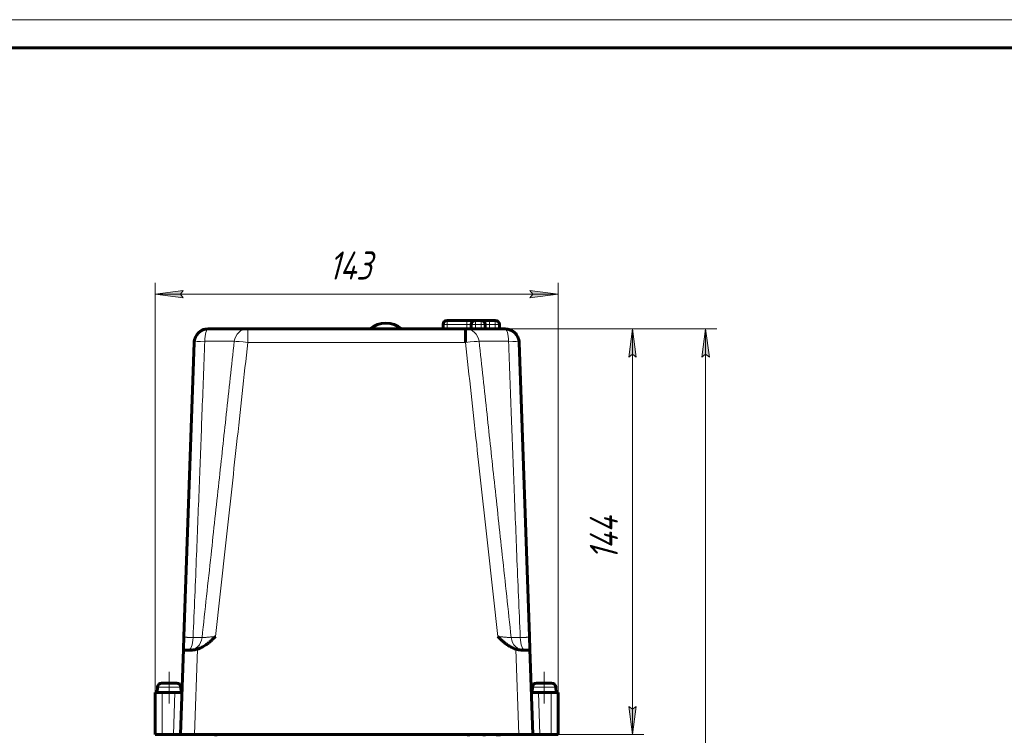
# Model space of a CAD drawing. Header units: millimetres. Extents: x 0 to 594, y 0 to 420.
# Tile 6 of 21: x 90 to 265, y 293 to 420. Entities that reach past the tile are written whole.
import ezdxf

# ---------------------------------------------------------------- set-up
doc = ezdxf.new("R2010")
doc.units = ezdxf.units.MM
for name, pattern in [('K5LT_AXLED', [12, 7.5, -1.5, 1.5, -1.5]), ('K5LT_BASIC', [0]), ('K5LT_THIN', [0])]:
    doc.linetypes.add(name, pattern=pattern)
doc.layers.add('Системный слой', color=7, linetype='Continuous')
doc.layers.add('Системный слой (1)', color=251, linetype='Continuous', true_color=0x6c6c6c)
doc.styles.add('KDIMTEXTSTYLE', font='txt', dxfattribs={"width": 0.96, "oblique": 15, "height": 5})
doc.styles.add('KTEXTSTYLE', font='txt', dxfattribs={"width": 0.96, "height": 5})
doc.dimstyles.new('KDIMSTYLE (0.50)', dxfattribs={"dimtxt": 5, "dimasz": 1, "dimexe": 2, "dimexo": 0, "dimgap": 1, "dimtad": 1, "dimlfac": 2, "dimtxsty": 'KDIMTEXTSTYLE', "dimsah": 1, "dimcen": 0, "dimdle": 1, "dimadec": 0, "dimazin": 0, "dimtfac": 0.667, "dimtmove": 0, "dimatfit": 3, "dimfxl": 1, "dimtvp": 1, "dimtolj": 1, "dimtzin": 0, "dimarcsym": 0})

# ---------------------------------------------------------------- blocks, each defined once
blk = doc.blocks.new('U0')
at = {"layer": 'Системный слой (1)', "color": 143, "linetype": 'K5LT_BASIC', "lineweight": 60, "true_color": 0x33acca}
for p, q in [((176.35, 365.14), (176.8, 365.1)), ((176.8, 365.1), (177.22, 364.99)), ((177.22, 364.99), (177.62, 364.8)), ((178.07, 364.46), (178.15, 364.38)), ((178.15, 364.38), (178.24, 364.29)), ((178.24, 364.29), (178.32, 364.19)), ((178.75, 363.37), (178.8, 363.16)), ((178.8, 363.16), (178.84, 362.95)), ((178.84, 362.95), (178.85, 362.73))]:
    blk.add_line(p, q, dxfattribs=at)
blk = doc.blocks.new('U1')
at = {"layer": 'Системный слой (1)', "color": 143, "linetype": 'K5LT_BASIC', "lineweight": 60, "true_color": 0x33acca}
for p, q in [((121.31, 363.35), (121.26, 363.15)), ((121.76, 364.21), (121.75, 364.19)), ((121.77, 364.23), (121.76, 364.21)), ((121.79, 364.24), (121.77, 364.23)), ((121.23, 362.94), (121.21, 362.73)), ((121.26, 363.15), (121.23, 362.94))]:
    blk.add_line(p, q, dxfattribs=at)
blk.add_arc((123.3, 363.37), 1.67, 118.8005, 120.9066, dxfattribs=at)
blk = doc.blocks.new('U2')
at = {"layer": 'Системный слой (1)', "color": 143, "linetype": 'K5LT_BASIC', "lineweight": 60, "true_color": 0x33acca}
for p, q in [((123.29, 365.11), (122.88, 365)), ((123.71, 365.14), (123.29, 365.11)), ((121.94, 364.41), (121.79, 364.24)), ((122.11, 364.57), (121.94, 364.41)), ((122.3, 364.7), (122.11, 364.57)), ((122.88, 365), (122.49, 364.83))]:
    blk.add_line(p, q, dxfattribs=at)
blk = doc.blocks.new('D0')
at = {"layer": 'Системный слой (1)'}
for points in [[(118.78, 371.29), (119.28, 371.95), (114.28, 371.29), (119.28, 370.63)], [(185.78, 371.29), (180.78, 371.95), (181.28, 371.29), (180.78, 370.63)]]:
    blk.add_hatch(color=7, dxfattribs=at).paths.add_polyline_path(points)
at = {"layer": 'Системный слой (1)', "color": 7, "linetype": 'K5LT_THIN', "lineweight": 18, "true_color": 0xffffff}
for p, q in [((114.28, 300.64), (114.28, 373.29)), ((185.78, 296.89), (185.78, 373.29)), ((114.28, 371.29), (119.28, 371.95)), ((119.28, 370.63), (114.28, 371.29)), ((114.28, 371.29), (185.78, 371.29)), ((119.28, 371.95), (118.78, 371.29)), ((118.78, 371.29), (119.28, 370.63)), ((181.28, 371.29), (180.78, 371.95)), ((180.78, 371.95), (185.78, 371.29)), ((185.78, 371.29), (180.78, 370.63)), ((180.78, 370.63), (181.28, 371.29))]:
    blk.add_line(p, q, dxfattribs=at)
blk.add_wipeout([(145.09, 372.29), (145.09, 379.67), (154.58, 379.67), (154.58, 372.29)]).dxf.layer = 'Системный слой (1)'
at = {"layer": 'Системный слой (1)', "color": 7, "insert": (145.09, 378.88), "char_height": 5, "attachment_point": 1, "style": 'KTEXTSTYLE'}
blk.add_mtext('\\fArial|b0|c204|p34;\\H5.0;\\W1.000;\\Q15;\\fGOST Type AU|b0|i0|c204|p34;\\Q15;\\W0.960;143', dxfattribs=at)
blk = doc.blocks.new('KDIMARROW_01')
at = {"layer": 'Системный слой'}
blk.add_hatch(color=0, dxfattribs=at).paths.add_polyline_path([(-5, -0.66), (0, 0), (-5, 0.66), (-4.5, 0)])
at = {"layer": 'Системный слой', "color": 0, "linetype": 'K5LT_THIN', "lineweight": 18}
for p, q in [((-4.5, 0), (-5, 0.66)), ((-5, 0.66), (0, 0)), ((0, 0), (-5, -0.66)), ((-5, -0.66), (-4.5, 0))]:
    blk.add_line(p, q, dxfattribs=at)
at = {"layer": 'Системный слой (1)', "color": 0, "linetype": 'K5LT_THIN', "lineweight": 18}
blk.add_line((150.03, 193.14), (149.53, 193.14), dxfattribs=at)
blk = doc.blocks.new('D1')
at = {"layer": 'Системный слой (1)'}
for points in [[(199.63, 360.14), (198.97, 365.14), (198.31, 360.14), (198.97, 360.64)], [(198.97, 293.14), (199.63, 298.14), (198.97, 297.64), (198.31, 298.14)]]:
    blk.add_hatch(color=7, dxfattribs=at).paths.add_polyline_path(points)
at = {"layer": 'Системный слой (1)', "color": 7, "linetype": 'K5LT_THIN', "lineweight": 18, "true_color": 0xffffff}
for p, q in [((169.34, 365.14), (200.97, 365.14)), ((198.31, 360.14), (198.97, 365.14)), ((198.97, 365.14), (199.63, 360.14)), ((198.97, 365.14), (198.97, 293.14)), ((198.97, 360.64), (198.31, 360.14)), ((199.63, 360.14), (198.97, 360.64)), ((198.97, 293.14), (198.31, 298.14)), ((198.31, 298.14), (198.97, 297.64)), ((198.97, 297.64), (199.63, 298.14)), ((199.63, 298.14), (198.97, 293.14)), ((185.78, 293.14), (200.97, 293.14))]:
    blk.add_line(p, q, dxfattribs=at)
blk.add_wipeout([(197.97, 324.13), (190.59, 324.13), (190.59, 333.75), (197.97, 333.75)]).dxf.layer = 'Системный слой (1)'
at = {"layer": 'Системный слой (1)', "color": 7, "insert": (191.38, 324.13), "char_height": 5, "attachment_point": 1, "rotation": 90, "style": 'KTEXTSTYLE'}
blk.add_mtext('\\fArial|b0|c204|p34;\\H5.0;\\W1.000;\\Q15;\\fGOST Type AU|b0|i0|c204|p34;\\Q15;\\W0.960;144', dxfattribs=at)
blk = doc.blocks.new('D2')
at = {"layer": 'Системный слой (1)'}
for points in [[(212.59, 360.14), (211.93, 365.14), (211.28, 360.14), (211.93, 360.64)], [(211.93, 208.14), (212.59, 213.14), (211.93, 212.64), (211.28, 213.14)]]:
    blk.add_hatch(color=7, dxfattribs=at).paths.add_polyline_path(points)
at = {"layer": 'Системный слой (1)', "color": 7, "linetype": 'K5LT_THIN', "lineweight": 18, "true_color": 0xffffff}
for p, q in [((169.34, 365.14), (213.93, 365.14)), ((211.28, 360.14), (211.93, 365.14)), ((211.93, 365.14), (212.59, 360.14)), ((211.93, 208.14), (211.93, 365.14)), ((211.93, 360.64), (211.28, 360.14)), ((212.59, 360.14), (211.93, 360.64)), ((211.93, 208.14), (211.28, 213.14)), ((211.28, 213.14), (211.93, 212.64)), ((211.93, 212.64), (212.59, 213.14)), ((212.59, 213.14), (211.93, 208.14)), ((162.49, 208.14), (213.93, 208.14))]:
    blk.add_line(p, q, dxfattribs=at)
blk.add_wipeout([(210.93, 281.7), (203.55, 281.7), (203.55, 291.19), (210.93, 291.19)]).dxf.layer = 'Системный слой (1)'
at = {"layer": 'Системный слой (1)', "color": 7, "insert": (204.35, 281.7), "char_height": 5, "attachment_point": 1, "rotation": 90, "style": 'KTEXTSTYLE'}
blk.add_mtext('\\fArial|b0|c204|p34;\\H5.0;\\W1.000;\\Q15;\\fGOST Type AU|b0|i0|c204|p34;\\Q15;\\W0.960;314', dxfattribs=at)
blk = doc.blocks.new('U204')
at = {"color": 7, "linetype": 'K5LT_THIN', "lineweight": 18, "true_color": 0xffffff}
blk.add_line((0, 420), (594, 420), dxfattribs=at)
at = {"color": 143, "linetype": 'K5LT_BASIC', "lineweight": 60, "true_color": 0x33acca}
blk.add_line((20, 415), (589, 415), dxfattribs=at)

msp = doc.modelspace()

# ---------------------------------------------------------------- linework, layer by layer
at = {"layer": 'Системный слой (1)', "color": 143, "linetype": 'K5LT_BASIC', "lineweight": 60, "true_color": 0x33acca}
for p, q in [((130.7219, 365.144), (123.7105, 365.144)), ((130.7219, 365.144), (169.342, 365.144)), ((165.3534, 365.144), (165.3534, 365.894)), ((166.1034, 366.644), (169.6034, 366.644)), ((176.3534, 365.144), (169.342, 365.144)), ((169.6034, 366.644), (171.1034, 366.644)), ((170.3534, 365.144), (170.3534, 365.894)), ((171.1034, 366.644), (172.1034, 366.644)), ((172.1034, 366.644), (173.6034, 366.644)), ((172.8534, 365.144), (172.8534, 365.894)), ((173.6034, 366.644), (174.6034, 366.644)), ((175.3534, 365.144), (175.3534, 365.894)), ((119.39, 310.5567), (121.212, 362.7312)), ((180.6739, 310.5567), (178.8519, 362.7312)), ((119.3118, 308.3179), (119.39, 310.5567)), ((180.7521, 308.3179), (180.6739, 310.5567)), ((118.782, 293.144), (119.3118, 308.3179)), ((119.6773, 308.144), (120.493, 308.144)), ((179.5709, 308.144), (180.3867, 308.144)), ((181.282, 293.144), (180.7521, 308.3179)), ((118.1169, 302.294), (115.447, 302.294)), ((184.6169, 302.294), (181.947, 302.294)), ((114.282, 300.644), (115.532, 300.644)), ((114.282, 300.644), (114.282, 293.144)), ((114.6977, 301.5767), (114.657, 300.644)), ((117.7923, 300.644), (115.532, 300.644)), ((117.7923, 300.644), (119.0439, 300.644)), ((118.8662, 301.5767), (118.907, 300.644)), ((182.2716, 300.644), (181.02, 300.644)), ((181.1977, 301.5767), (181.157, 300.644)), ((184.532, 300.644), (182.2716, 300.644)), ((184.532, 300.644), (185.782, 300.644)), ((185.3662, 301.5767), (185.407, 300.644)), ((185.782, 300.644), (185.782, 293.144)), ((115.532, 293.144), (114.282, 293.144)), ((117.5304, 293.144), (115.532, 293.144)), ((117.5304, 293.144), (118.782, 293.144)), ((121.2804, 293.144), (118.782, 293.144)), ((178.7835, 293.144), (121.2804, 293.144)), ((125.032, 293.144), (125.032, 292.894)), ((169.89, 293.144), (169.89, 292.894)), ((172.6739, 293.144), (172.6739, 292.894)), ((175.032, 293.144), (175.032, 292.894)), ((175.282, 293.144), (175.282, 292.894)), ((181.282, 293.144), (178.7835, 293.144)), ((182.5335, 293.144), (181.282, 293.144)), ((184.532, 293.144), (182.5335, 293.144)), ((185.782, 293.144), (184.532, 293.144))]:
    msp.add_line(p, q, dxfattribs=at)
at = {"layer": 'Системный слой (1)', "color": 7, "linetype": 'K5LT_THIN', "lineweight": 18, "true_color": 0xffffff}
for p, q in [((165.3534, 365.894), (166.1034, 365.894)), ((166.1034, 366.644), (166.1034, 365.894)), ((166.1034, 365.144), (166.1034, 365.894)), ((166.1034, 365.894), (169.6034, 365.894)), ((169.6034, 365.894), (169.6034, 366.644)), ((169.6034, 365.144), (169.6034, 365.894)), ((169.6034, 365.894), (170.3534, 365.894)), ((170.3534, 365.894), (171.1034, 365.894)), ((171.1034, 366.644), (171.1034, 365.894)), ((171.1034, 365.144), (171.1034, 365.894)), ((171.1034, 365.894), (172.1034, 365.894)), ((172.1034, 365.894), (172.1034, 366.644)), ((172.1034, 365.144), (172.1034, 365.894)), ((172.1034, 365.894), (172.8534, 365.894)), ((172.8534, 365.894), (173.6034, 365.894)), ((173.6034, 366.644), (173.6034, 365.894)), ((173.6034, 365.894), (174.6034, 365.894)), ((173.6034, 365.144), (173.6034, 365.894)), ((174.6034, 365.894), (174.6034, 366.644)), ((174.6034, 365.144), (174.6034, 365.894)), ((174.6034, 365.894), (175.3534, 365.894)), ((130.7219, 362.7312), (169.342, 362.7312)), ((121.2804, 293.144), (121.8103, 308.3179)), ((178.7835, 293.144), (178.2536, 308.3179)), ((118.8662, 301.5767), (114.6977, 301.5767)), ((115.532, 300.644), (115.532, 293.144)), ((117.5304, 293.144), (117.7923, 300.644)), ((185.3662, 301.5767), (181.1977, 301.5767)), ((182.2716, 300.644), (182.5335, 293.144)), ((184.532, 300.644), (184.532, 293.144))]:
    msp.add_line(p, q, dxfattribs=at)
at = {"layer": 'Системный слой (1)', "color": 30, "linetype": 'K5LT_AXLED', "lineweight": 18, "true_color": 0xff8000}
for p, q in [((116.782, 304.294), (116.782, 298.644)), ((183.282, 304.294), (183.282, 298.644))]:
    msp.add_line(p, q, dxfattribs=at)
at = {"layer": 'Системный слой (1)', "color": 143, "linetype": 'K5LT_BASIC', "lineweight": 60, "true_color": 0x33acca}
for centre, radius, start, end in [((123.7105, 362.644), 2.5, 90, 178), ((155.2105, 361.644), 4.5, 51.057559, 128.942441), ((166.1034, 365.894), 0.75, 90, 180), ((171.1034, 365.894), 0.75, 90, 180), ((172.1034, 365.894), 0.75, 0, 90), ((174.6034, 365.894), 0.75, 0, 90), ((176.3534, 362.644), 2.5, 2, 90), ((115.447, 301.544), 0.75, 90, 177.5), ((118.1169, 301.544), 0.75, 2.5, 90), ((181.947, 301.544), 0.75, 90, 177.5), ((184.6169, 301.544), 0.75, 2.5, 90)]:
    msp.add_arc(centre, radius, start, end, dxfattribs=at)
at = {"layer": 'Системный слой (1)', "color": 7, "linetype": 'K5LT_THIN', "lineweight": 18, "true_color": 0xffffff}
for centre, major_axis, ratio, start_param, end_param in [((123.7105, 362.644), (0, 2.5), 0.25160667, 0, 1.45668005), ((130.7219, 362.644), (0, 2.5), 0.96782957, 0, 1.45668005), ((169.342, 362.644), (0, 2.5), 0.96782957, 4.82650526, 6.28318531), ((176.3534, 362.644), (0, 2.5), 0.25160667, 4.82650526, 6.28318531), ((123.7105, 362.644), (-2.4985, 0.0872), 0.10863231, 4.96898744, 6.28318531), ((130.7219, 362.644), (-2.4852, 0.2717), 0.03469296, 4.71618249, 6.03038035), ((169.342, 362.644), (-2.4852, -0.2717), 0.03469296, 3.39439761, 4.70859547), ((176.3534, 362.644), (2.4985, 0.0872), 0.10863231, 0, 1.31419786), ((120.1606, 310.644), (0, 2.5), 0.34507581, 3.14159265, 4.59687502), ((120.2856, 310.644), (0, -2.5), 0.93857482, 0, 1.45528237), ((179.7783, 310.644), (0, -2.5), 0.93857482, 4.82790294, 6.28318531), ((179.9033, 310.644), (0, -2.5), 0.34507581, 4.82790294, 6.28318531)]:
    msp.add_ellipse(centre, major_axis=major_axis, ratio=ratio, start_param=start_param, end_param=end_param, dxfattribs=at)
for points, knots in [([(130.7219, 362.7312), (130.7219, 362.748), (130.7219, 362.7818), (130.7218, 362.8324), (130.722, 362.8832), (130.7218, 362.951), (130.7219, 363.0089), (130.7218, 363.0595), (130.7221, 363.0932), (130.7218, 363.1366), (130.7219, 363.1867), (130.7219, 363.2368), (130.7219, 363.2867), (130.7219, 363.3364), (130.7219, 363.386), (130.7219, 363.4353), (130.7219, 363.4845), (130.7219, 363.5334), (130.7216, 363.5818), (130.722, 363.6297), (130.7218, 363.6767), (130.7221, 363.7132), (130.7216, 363.7435), (130.722, 363.7731), (130.7218, 363.8111), (130.7219, 363.8532), (130.7219, 363.8941), (130.7219, 363.9336), (130.7217, 363.9719), (130.722, 364.0086), (130.7217, 364.0442), (130.7219, 364.0785), (130.7218, 364.112), (130.7219, 364.1445), (130.7219, 364.1764), (130.7219, 364.2082), (130.7219, 364.2402), (130.7219, 364.2733), (130.7219, 364.3072), (130.7219, 364.3439), (130.7219, 364.452), (130.7219, 364.5679), (130.7219, 364.6695), (130.7219, 364.7097), (130.7219, 364.7309), (130.7219, 364.7544), (130.7219, 364.7763), (130.7219, 364.8005), (130.7219, 364.8204), (130.7219, 364.8397), (130.7219, 364.8585), (130.7219, 364.8767), (130.7219, 364.8943), (130.7219, 364.9114), (130.7219, 364.9278), (130.7218, 364.9437), (130.722, 364.9591), (130.722, 364.9738), (130.7218, 364.988), (130.7219, 365.0016), (130.7219, 365.0234), (130.7219, 365.0667), (130.7219, 365.0998), (130.7219, 365.1189), (130.7219, 365.1251), (130.7218, 365.1301), (130.722, 365.1343), (130.7218, 365.1378), (130.7219, 365.1406), (130.7219, 365.1432), (130.7219, 365.1439), (130.7219, 365.144)], [0, 0, 0, 0, 0.94643591, 1.89805432, 2.8539756, 3.81413664, 5.73739015, 6.13884487, 6.69886172, 7.660394, 8.62173335, 9.58480447, 10.5497428, 11.51814918, 12.48815824, 13.4608927, 14.43522699, 15.41248085, 16.391018, 17.36396463, 18.32970493, 19.27967224, 19.63168356, 20.22125215, 21.13787633, 22.03791551, 22.91275076, 23.77906904, 24.61827382, 25.43923026, 26.23310302, 27.01798509, 27.78505985, 28.54340049, 29.29304003, 30.04271566, 30.81841288, 31.62026115, 32.47497783, 33.35632674, 34.40096831, 40.85067425, 43.07562623, 43.95589461, 44.80941749, 45.22330186, 46.3837786, 47.131501, 47.87911673, 48.62621312, 49.37290621, 50.11919314, 50.86538843, 51.6114929, 52.35769875, 53.10399467, 53.85026092, 54.59715483, 55.34488647, 56.09488196, 56.84619835, 59.12406688, 64.35310823, 65.40884271, 66.2191821, 67.03481518, 67.85396049, 68.67851135, 69.50487257, 70.3349011, 72, 72, 72, 72]), ([(121.0175, 310.3558), (121.2292, 315.2486), (121.6088, 324.443), (122.1288, 337.6509), (122.6122, 350.2822), (122.9247, 358.612), (123.0855, 362.9286)], [0, 0, 0, 0, 1.95463264, 3.67286784, 5.27585781, 7, 7, 7, 7]), ([(122.6164, 310.3558), (123.1435, 315.2487), (124.138, 324.443), (125.5709, 337.6509), (126.9431, 350.2822), (127.8487, 358.612), (128.318, 362.9286)], [0, 0, 0, 0, 1.95463517, 3.67287222, 5.27586113, 7, 7, 7, 7]), ([(128.318, 362.9286), (128.2421, 362.9303), (128.0623, 362.933), (127.7158, 362.9359), (127.3184, 362.9379), (126.8716, 362.939), (126.3627, 362.9393), (125.8023, 362.9388), (125.1972, 362.9375), (124.3136, 362.9347), (123.5914, 362.9314), (123.0855, 362.9286)], [0, 0, 0, 0, 1.40366077, 2.67943588, 3.81137861, 4.97728649, 6.13058311, 7.28598214, 8.43884472, 9.57577426, 12, 12, 12, 12]), ([(124.9917, 310.5567), (125.6251, 316.2751), (126.8768, 327.6339), (128.7849, 345.0256), (130.0622, 356.6986), (130.7219, 362.7312)], [0, 0, 0, 0, 1.97295158, 3.91885475, 6, 6, 6, 6]), ([(175.0722, 310.5567), (174.4388, 316.2751), (173.1871, 327.634), (171.279, 345.0256), (170.0017, 356.6987), (169.342, 362.7312)], [0, 0, 0, 0, 1.97295482, 3.91886446, 6, 6, 6, 6]), ([(176.9784, 362.9286), (176.6855, 362.9303), (176.1354, 362.933), (175.389, 362.9359), (174.7279, 362.9379), (174.1318, 362.939), (173.581, 362.9393), (173.0868, 362.9388), (172.6545, 362.9375), (172.2826, 362.9355), (171.9719, 362.9326), (171.813, 362.9301), (171.7459, 362.9286)], [0, 0, 0, 0, 1.5206325, 2.9027222, 4.1289935, 5.39206036, 6.64146504, 7.89314731, 9.14208177, 10.37375545, 11.65689232, 13, 13, 13, 13]), ([(177.4475, 310.3558), (176.9204, 315.2486), (175.9259, 324.443), (174.493, 337.6509), (173.1208, 350.2822), (172.2153, 358.612), (171.7459, 362.9286)], [0, 0, 0, 0, 1.95463264, 3.67286784, 5.27585781, 7, 7, 7, 7]), ([(179.0464, 310.3558), (178.8347, 315.2487), (178.4551, 324.443), (177.9351, 337.6509), (177.4517, 350.2822), (177.1392, 358.612), (176.9784, 362.9286)], [0, 0, 0, 0, 1.95463517, 3.67287222, 5.27586113, 7, 7, 7, 7]), ([(119.39, 310.5567), (119.3896, 310.5442), (119.4035, 310.5211), (119.4621, 310.4903), (119.5476, 310.4638), (119.6599, 310.4399), (119.8004, 310.4185), (119.9664, 310.3999), (120.1508, 310.3847), (120.3601, 310.3721), (120.6417, 310.3608), (120.8712, 310.3567), (121.0175, 310.3558)], [0, 0, 0, 0, 1.47746288, 2.76508107, 3.92293996, 5.10562756, 6.32215619, 7.48755819, 8.65457603, 9.77229267, 11.01322779, 13, 13, 13, 13]), ([(122.6164, 310.3558), (122.5758, 310.3544), (122.4868, 310.3522), (122.3282, 310.3501), (122.1559, 310.3489), (121.9644, 310.3486), (121.7386, 310.3492), (121.4945, 310.3508), (121.2492, 310.3531), (121.0917, 310.3549), (121.0175, 310.3558)], [0, 0, 0, 0, 1.65566973, 3.08847468, 4.35709599, 5.69848821, 7.06775306, 8.58749532, 9.88321078, 11, 11, 11, 11]), ([(124.9917, 310.5567), (124.8753, 310.5442), (124.6574, 310.5211), (124.3535, 310.4903), (124.0807, 310.4638), (123.8239, 310.4399), (123.5808, 310.4185), (123.3561, 310.3999), (123.1567, 310.3847), (122.9747, 310.3721), (122.822, 310.3632), (122.702, 310.3578), (122.6415, 310.3562), (122.6164, 310.3558)], [0, 0, 0, 0, 1.59111387, 2.97777961, 4.22470457, 5.49836814, 6.8084759, 8.06352421, 9.32031264, 10.52400749, 11.86039916, 13.00402062, 14, 14, 14, 14]), ([(175.0722, 310.5567), (175.1886, 310.5442), (175.4065, 310.5211), (175.7104, 310.4903), (175.9833, 310.4638), (176.24, 310.4399), (176.4831, 310.4185), (176.7078, 310.3999), (176.9072, 310.3847), (177.0892, 310.3721), (177.2419, 310.3632), (177.3619, 310.3578), (177.4224, 310.3562), (177.4475, 310.3558)], [0, 0, 0, 0, 1.59111387, 2.97777961, 4.22470457, 5.49836814, 6.8084759, 8.06352421, 9.32031264, 10.52400749, 11.86039916, 13.00402062, 14, 14, 14, 14]), ([(179.0464, 310.3558), (178.9365, 310.3544), (178.6543, 310.3513), (178.3176, 310.349), (178.0371, 310.3486), (177.8406, 310.3492), (177.6726, 310.3508), (177.541, 310.3531), (177.4749, 310.3549), (177.4475, 310.3558)], [0, 0, 0, 0, 1.5051543, 3.96099635, 5.18044383, 6.42523005, 7.80681392, 8.98473707, 10, 10, 10, 10]), ([(180.6739, 310.5567), (180.6743, 310.5442), (180.6604, 310.5211), (180.6018, 310.4903), (180.5163, 310.4638), (180.404, 310.4399), (180.2635, 310.4185), (180.0975, 310.3999), (179.9131, 310.3847), (179.7038, 310.3721), (179.4222, 310.3608), (179.1928, 310.3567), (179.0464, 310.3558)], [0, 0, 0, 0, 1.47746288, 2.76508107, 3.92293996, 5.10562756, 6.32215619, 7.48755819, 8.65457602, 9.77229267, 11.01322779, 13, 13, 13, 13])]:
    msp.add_open_spline(points, degree=3, knots=knots, dxfattribs=at)
at = {"layer": 'Системный слой (1)', "color": 143, "linetype": 'K5LT_BASIC', "lineweight": 60, "true_color": 0x33acca}
for points, knots in [([(169.342, 365.144), (169.342, 365.1439), (169.342, 365.1374), (169.342, 365.1184), (169.342, 365.1045), (169.342, 365.0884), (169.3421, 365.0709), (169.3419, 365.0509), (169.3424, 365.0353), (169.3417, 365.02), (169.3422, 365.005), (169.3419, 364.9822), (169.342, 364.9576), (169.3421, 364.9302), (169.342, 364.8977), (169.342, 364.8513), (169.342, 364.8045), (169.342, 364.7528), (169.342, 364.6782), (169.342, 364.5752), (169.342, 364.4552), (169.342, 364.3216), (169.342, 364.2008), (169.342, 364.0898), (169.342, 364.0358), (169.3421, 363.9795), (169.3419, 363.9216), (169.3425, 363.8629), (169.3416, 363.8208), (169.3426, 363.7816), (169.3418, 363.7429), (169.3421, 363.6864), (169.3422, 363.6256), (169.342, 363.5622), (169.342, 363.4974), (169.342, 363.4331), (169.342, 363.25), (169.342, 363.0605), (169.342, 362.8788), (169.342, 362.8101), (169.342, 362.7649), (169.342, 362.7312)], [0, 0, 0, 0, 2.980014, 3.93823036, 4.94899359, 5.79638048, 6.64603467, 7.49911729, 8.35325018, 8.44427671, 9.1584857, 9.91366416, 10.62967469, 11.3562884, 12.21179479, 13.18559044, 14.75472413, 15.3529832, 16.4223927, 19.2183437, 20.91699967, 22.29725526, 25.39090384, 26.08648622, 26.80235281, 27.54327812, 28.28874872, 29.0310165, 29.76586198, 29.86035512, 30.48191884, 31.18672428, 31.91111194, 32.6665985, 33.4351199, 34.18561684, 34.89903019, 39.73883725, 40.51373197, 40.89287677, 42, 42, 42, 42]), ([(121.8103, 308.3179), (121.9452, 308.3595), (122.2083, 308.455), (122.5865, 308.6313), (122.954, 308.8389), (123.323, 309.0826), (123.7087, 309.3738), (124.118, 309.7209), (124.5505, 310.1226), (124.842, 310.4089), (124.9917, 310.5567)], [0, 0, 0, 0, 1.1794457, 2.34679214, 3.50651611, 4.72181721, 6.05500832, 7.56669177, 9.22406547, 11, 11, 11, 11]), ([(178.2536, 308.3179), (178.1187, 308.3595), (177.8556, 308.455), (177.4774, 308.6313), (177.1099, 308.8389), (176.7409, 309.0826), (176.3552, 309.3738), (175.946, 309.7209), (175.5134, 310.1226), (175.2219, 310.4089), (175.0722, 310.5567)], [0, 0, 0, 0, 1.1794457, 2.34679214, 3.50651611, 4.72181721, 6.05500832, 7.56669177, 9.22406547, 11, 11, 11, 11]), ([(119.6773, 308.144), (119.6135, 308.144), (119.5059, 308.1488), (119.3974, 308.1741), (119.3366, 308.2161), (119.3138, 308.2656), (119.3113, 308.3029), (119.3118, 308.3179)], [0, 0, 0, 0, 2.08263259, 3.99090934, 5.63923765, 7.12682204, 8, 8, 8, 8]), ([(120.493, 308.144), (120.6069, 308.144), (120.8154, 308.1492), (121.1046, 308.174), (121.3777, 308.2121), (121.6064, 308.2593), (121.7616, 308.3029), (121.8103, 308.3179)], [0, 0, 0, 0, 2.29264219, 3.99090934, 5.23900693, 7.12682204, 8, 8, 8, 8]), ([(179.5709, 308.144), (179.457, 308.144), (179.2485, 308.1492), (178.9593, 308.174), (178.6862, 308.2121), (178.4575, 308.2593), (178.3023, 308.3029), (178.2536, 308.3179)], [0, 0, 0, 0, 2.29264219, 3.99090934, 5.23900693, 7.12682204, 8, 8, 8, 8]), ([(180.3867, 308.144), (180.4504, 308.144), (180.558, 308.1488), (180.6665, 308.1741), (180.7273, 308.2161), (180.7501, 308.2656), (180.7526, 308.3029), (180.7521, 308.3179)], [0, 0, 0, 0, 2.08263259, 3.99090934, 5.63923765, 7.12682204, 8, 8, 8, 8])]:
    msp.add_open_spline(points, degree=3, knots=knots, dxfattribs=at)

# ---------------------------------------------------------------- block references
at = {"layer": 'Системный слой (1)'}
for name in ['U2', 'U0', 'U1']:
    msp.add_blockref(name, (0, 0), dxfattribs=at)

# ---------------------------------------------------------------- next in the draw order: dimensions: what is measured, and where the dimension line sits
at = {"layer": 'Системный слой (1)', "color": 7}
dim = msp.add_linear_dim(base=(114.282, 371.2893), p1=(185.782, 296.894), p2=(114.282, 300.644), dimstyle='KDIMSTYLE (0.50)', override={"dimexo": 0, "dimpost": '\\fGOST Type AU|b0|c204|p34;\\H5.0;\\W0.960;\\Q15;<>', "dimblk1": 'KDIMARROW_01', "dimblk2": 'KDIMARROW_01', "dimse1": 0, "dimse2": 0, "dimclrt": 7, "dimtol": 1, "dimtp": 0, "dimtm": 0, "dimtdec": 5, "dimtolj": 1}, dxfattribs=at)
dim.commit()
dim.dimension.update_dxf_attribs({"geometry": 'D0', "text_midpoint": (150.032, 371.2893), "dimtype": 160})

# ---------------------------------------------------------------- next in the draw order: dimensions: what is measured, and where the dimension line sits
dim = msp.add_linear_dim(base=(198.9671, 365.144), p1=(185.782, 293.144), p2=(169.342, 365.144), angle=90, dimstyle='KDIMSTYLE (0.50)', override={"dimexo": 0, "dimpost": '\\fGOST Type AU|b0|c204|p34;\\H5.0;\\W0.960;\\Q15;<>', "dimblk1": 'KDIMARROW_01', "dimblk2": 'KDIMARROW_01', "dimse1": 0, "dimse2": 0, "dimclrt": 7, "dimtol": 1, "dimtp": 0, "dimtm": 0, "dimtdec": 5, "dimtolj": 1}, dxfattribs=at)
dim.commit()
dim.dimension.update_dxf_attribs({"geometry": 'D1', "text_midpoint": (198.9671, 329.144), "dimtype": 160})

# ---------------------------------------------------------------- next in the draw order: dimensions: what is measured, and where the dimension line sits
dim = msp.add_linear_dim(base=(211.9341, 208.144), p1=(169.342, 365.144), p2=(162.4919, 208.144), angle=90, dimstyle='KDIMSTYLE (0.50)', override={"dimexo": 0, "dimpost": '\\fGOST Type AU|b0|c204|p34;\\H5.0;\\W0.960;\\Q15;<>', "dimblk1": 'KDIMARROW_01', "dimblk2": 'KDIMARROW_01', "dimse1": 0, "dimse2": 0, "dimclrt": 7, "dimtol": 1, "dimtp": 0, "dimtm": 0, "dimtdec": 5, "dimtolj": 1}, dxfattribs=at)
dim.commit()
dim.dimension.update_dxf_attribs({"geometry": 'D2', "text_midpoint": (211.9341, 286.644), "dimtype": 160})

# ---------------------------------------------------------------- next in the draw order: block references
msp.add_blockref('U204', (0, 0))

doc.saveas('drawing.dxf')
